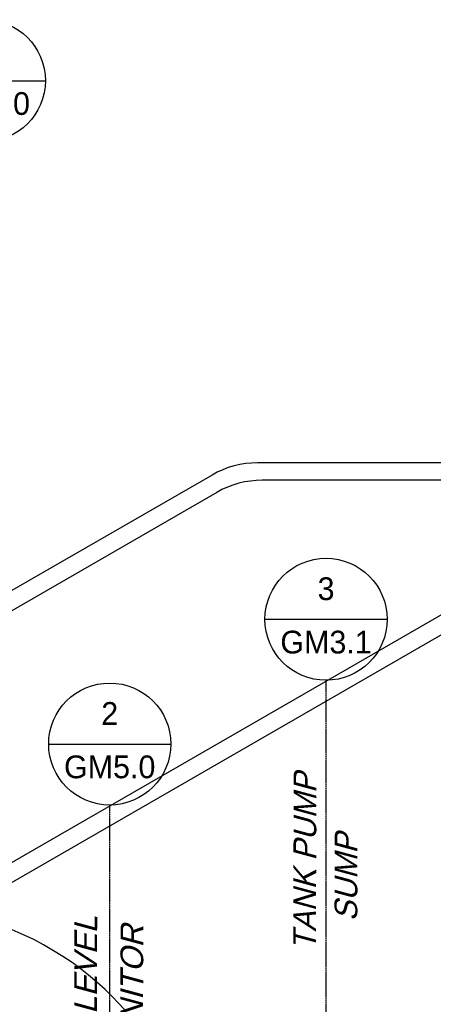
# Model space of a CAD drawing. Extents: x -17300 to -11339, y 1971 to 5059.
# Tile 75 of 81: x -13464 to -13300, y 3232 to 3621. Entities that reach past the tile are written whole.
import ezdxf
from ezdxf.enums import TextEntityAlignment as Align

# ---------------------------------------------------------------- set-up
doc = ezdxf.new("R2010")
doc.units = 0
doc.header["$MEASUREMENT"] = 0
doc.linetypes.add('CENTER1', pattern=[0.6625, 0.5, -0.075, 0.0125, -0.075])
doc.layers.get('0').update_dxf_attribs({"linetype": 'CONTINUOUS'})
for name, color, linetype in [('2946GM2$0$SHEET_NOTES', 3, 'CONTINUOUS'), ('CENTERLINE', 3, 'CENTER1'), ('PIPING-PRODUCT-PREMIUM', 5, 'CONTINUOUS'), ('PIPING-PRODUCT-REGULAR', 4, 'CONTINUOUS'), ('TAG', 3, 'CONTINUOUS'), ('TANK-SLOPE', 2, 'CONTINUOUS'), ('TEXT', 3, 'CONTINUOUS')]:
    doc.layers.add(name, color=color, linetype=linetype)
doc.styles.add('ISO1', font='SIMPFRAC.shx', dxfattribs={"width": 0.85, "oblique": 15})
doc.styles.add('SIMPFRAC', font='simpfrac')

# ---------------------------------------------------------------- blocks, each defined once
blk = doc.blocks.new('KEY-DETAIL')
blk.add_line((-0.1911, 0), (0.1911, 0))
blk.add_circle((0, 0), 0.1911)
at = {"style": 'SIMPFRAC'}
for tag, p in [('DETAIL', (0, 0.1314)), ('SHEET', (0, -0.0358))]:
    blk.add_attdef(tag, text='', height=0.0781, dxfattribs=at).set_placement(p, align=Align.TOP_CENTER)
blk = doc.blocks.new('5-6 TANKS')
for p, q in [((102.46, 111.77), (100.13, 112.79)), ((104.4, 110.86), (102.46, 111.77)), ((106.34, 109.81), (104.4, 110.86)), ((108.31, 108.67), (106.34, 109.81)), ((110.14, 107.55), (108.31, 108.67)), ((111.96, 106.31), (110.14, 107.55)), ((113.53, 105.13), (111.96, 106.31)), ((115.2, 103.85), (113.53, 105.13)), ((116.86, 102.47), (115.2, 103.85)), ((118.48, 100.99), (116.86, 102.47)), ((120.08, 99.4), (118.48, 100.99)), ((120.96, 98.49), (120.08, 99.4)), ((122.39, 96.95), (120.96, 98.49))]:
    blk.add_line(p, q)

msp = doc.modelspace()

# ---------------------------------------------------------------- linework, layer by layer
at = {"layer": 'CENTERLINE', "color": 3, "linetype": 'CENTER1'}
for p, q in [((-13342.8, 3210.28), (-13342.8, 3359.76)), ((-13428.3, 3158.4, 0), (-13428.3, 3310.4, 0))]:
    msp.add_line(p, q, dxfattribs=at)
at = {"layer": 'PIPING-PRODUCT-PREMIUM'}
for p, q in [((-12903.78, 3445.78, 0), (-13369.86, 3445.78, 0)), ((-13387.86, 3440.96, 0), (-13468.9, 3394.17, 0)), ((-12901.94, 3438.9), (-13368.01, 3438.9)), ((-13386.01, 3434.08, 0), (-13468.9, 3386.23, 0))]:
    msp.add_line(p, q, dxfattribs=at)
for centre in [(-13369.86, 3409.78, 0), (-13368.01, 3402.9, 0)]:
    msp.add_arc(centre, 36, 90, 120, dxfattribs=at)
at = {"layer": 'PIPING-PRODUCT-REGULAR'}
for p, q in [((-13260.36, 3406.95), (-13515.82, 3259.47)), ((-13258.52, 3400.08), (-13515.82, 3251.53))]:
    msp.add_line(p, q, dxfattribs=at)

# ---------------------------------------------------------------- block references
at = {"layer": '2946GM2$0$SHEET_NOTES'}
ref = msp.add_blockref('KEY-DETAIL', (-13428.3, 3334.53, 0), dxfattribs=dict(at, xscale=126.2697858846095, yscale=126.2697858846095, zscale=126.2697858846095))
ref.add_attrib('SHEET', 'GM5.0', dxfattribs={"layer": '0', "height": 9, "style": 'SIMPFRAC'}).set_placement((-13428.3, 3330, 0), align=Align.TOP_CENTER)
ref.add_attrib('DETAIL', '2', dxfattribs={"layer": '0', "height": 9, "style": 'SIMPFRAC'}).set_placement((-13428.3, 3351.12, 0), align=Align.TOP_CENTER)
at = {"layer": 'TAG'}
ref = msp.add_blockref('KEY-DETAIL', (-13477.87, 3596.97, 0), dxfattribs=dict(at, xscale=126.2697858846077, yscale=126.2697858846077, zscale=126.2697858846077))
ref.add_attrib('SHEET', 'GM5.0', dxfattribs={"layer": '0', "height": 9, "style": 'SIMPFRAC'}).set_placement((-13477.87, 3592.44, 0), align=Align.TOP_CENTER)
ref.add_attrib('DETAIL', '1', dxfattribs={"layer": '0', "height": 9, "style": 'SIMPFRAC'}).set_placement((-13477.87, 3613.56, 0), align=Align.TOP_CENTER)
ref = msp.add_blockref('KEY-DETAIL', (-13342.8, 3383.89), dxfattribs=dict(at, xscale=126.2697858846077, yscale=126.2697858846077, zscale=126.2697858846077))
ref.add_attrib('SHEET', 'GM3.1', dxfattribs={"height": 9, "style": 'SIMPFRAC'}).set_placement((-13342.8, 3379.36), align=Align.TOP_CENTER)
ref.add_attrib('DETAIL', '3', dxfattribs={"layer": '0', "height": 9, "style": 'SIMPFRAC'}).set_placement((-13342.8, 3400.48), align=Align.TOP_CENTER)
at = {"layer": 'TANK-SLOPE', "xscale": 2, "yscale": 2, "zscale": 2}
msp.add_blockref('5-6 TANKS', (-13667.09, 3035.43, 0), dxfattribs=at)

# ---------------------------------------------------------------- texts
at = {"layer": 'TEXT', "style": 'ISO1', "oblique": 15}
for s, p in [('TANK PUMP', (-13346.77, 3252.9)), ('SUMP', (-13330.45, 3264.39))]:
    msp.add_text(s, height=9, rotation=89.8643, dxfattribs=at).set_placement(p)
at = {"layer": 'TEXT', "style": 'ISO1', "oblique": 15, "text_generation_flag": 6, "width": 1.035276}
for s, p in [('TANK LEVEL', (-13433.43, 3191.02, 0)), ('MONITOR', (-13415.16, 3204.12, 0))]:
    msp.add_text(s, height=9, rotation=269.8643, dxfattribs=at).set_placement(p)

doc.saveas('drawing.dxf')
